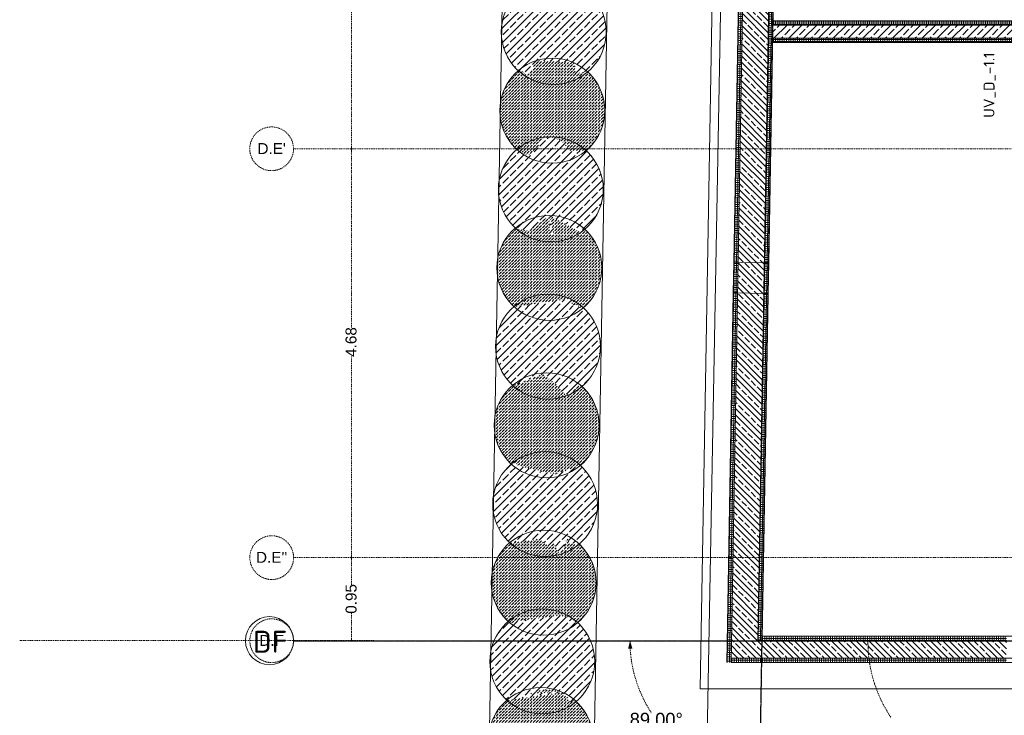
# Model space of a CAD drawing. Header units: millimetres. Extents: x 1523 to 73204, y -91281 to 10268.
# Tile 2 of 120: x 16153 to 27416, y -82580 to -74625. Entities that reach past the tile are written whole.
import ezdxf

# ---------------------------------------------------------------- set-up
doc = ezdxf.new("R2010")
doc.units = ezdxf.units.MM
doc.linetypes.add('IMPORT-STRICHPUNKT _7_', pattern=[20, 10, -5, 0, -5])
doc.linetypes.add('Rasterlinie', pattern=[22.225, 12.7, -3.175, 3.175, -3.175])
for name, color, linetype, lineweight, true_color in [('10 A--Wand außen _ Verbau _bauseits_', 7, 'Continuous', 13, 0x656565), ('10 A--Wand außen _ Verbau _modelliert_ _aktuell_', 7, 'Continuous', 13, 0x656565), ('10 A--Wand außen _tragend_', 7, 'Continuous', 13, 0x656565), ('65 V--Straßenbegrenzungslinie', 7, 'Continuous', 13, 0x656565), ('90 A--Achsraster _1_50_', 7, 'IMPORT-STRICHPUNKT _7_', 13, 0x656565), ('Neubau_10 A--Wand außen _tragend_', 7, 'Continuous', 13, 0x656565), ('Neubau_10 A--Wand innen _tragend_', 7, 'Continuous', 13, 0x656565), ('Neubau_20 A--Bodenplatte', 7, 'Continuous', 13, 0x656565), ('Xref_706_5_--_ÜP_-1_000_16_Übersichtsplan UG_IFC 2025_01_13_dwg', 7, 'Continuous', 13, 0x767676)]:
    doc.layers.add(name, color=color, linetype=linetype, lineweight=lineweight, true_color=true_color)
for name, color, linetype, lineweight in [('S-GRID-____-IDEN', 7, 'Continuous', 9), ('S-GRID-____-OTLN', 7, 'Continuous', 9), ('Text', 7, 'Continuous', 9)]:
    doc.layers.add(name, color=color, linetype=linetype, lineweight=lineweight)
doc.styles.add('Arial_2', font='arial.ttf', dxfattribs={"height": 125})
doc.styles.add('Arial_3', font='arial.ttf', dxfattribs={"height": 150})
doc.styles.add('ISOCPEUR', font='isocpeur.ttf', dxfattribs={"height": 125})
doc.styles.add('ISOCPEUR_1', font='isocpeur.ttf', dxfattribs={"height": 250})
pattern_1 = [(86.337, (0, 0), (-24.948927, 1.5971967), []), (176.337, (0, 0), (1.5971967, 24.948927), [])]
pattern_2 = [(86.336, (0, 0), (-24.948899, 1.597632), []), (176.336, (0, 0), (1.597632, 24.948899), [])]
pattern_3 = [(221.336, (0, 0), (-99.07104, 112.6274), []), (221.336, (33.02, -37.54), (-99.07104, 112.6274), []), (221.336, (66.05, -75.08), (-99.07104, 112.6274), [75, -25])]
pattern_4 = [(355.336, (0, 0), (2.032807, 24.917217), []), (85.336, (0, 0), (-24.917217, 2.032807), [])]
pattern_5 = [(131.336, (0, 0), (90.10192, 79.25683), []), (131.336, (-45.05, -39.63), (90.10192, 79.25683), [90, -30])]
pattern_6 = [(131.336, (0, 0), (37.542465, 33.023679), [37.5, -12.5]), (131.336, (-35.283, 2.26), (37.542465, 33.023679), [37.5, -12.5])]

# ---------------------------------------------------------------- blocks, each defined once
blk = doc.blocks.new('Xref_706_5_--_ÜP_-1_000_11_Übersichtsplan UG_IFC 2024_09_30_dwg_ARROWHEAD_1-41960026-SuD_-1UG gesamt Plot  - Blatt 7')
at = {"layer": '90 A--Achsraster _1_50_', "color": 9, "linetype": 'Continuous', "true_color": 0xcbcbcb}
blk.add_line((0, 0), (-1000, 0), dxfattribs=at)
blk.add_circle((0, 0), 250, dxfattribs=at)
blk = doc.blocks.new('Xref_706_5_--_ÜP_-1_000_11_Übersichtsplan UG_IFC 2024_09_30_dwg_ARROWHEAD_5-41960033-SuD_-1UG gesamt Plot  - Blatt 7')
at = {"layer": '90 A--Achsraster _1_50_', "color": 9, "linetype": 'Continuous', "true_color": 0xcbcbcb}
blk.add_line((0, 0), (-1000, 0), dxfattribs=at)
blk = doc.blocks.new('Xref_706_5_--_ÜP_-1_000_11_Übersichtsplan UG_IFC 2024_09_30_dwg_ARROWHEAD_5-V2-SuD_-1UG gesamt Plot  - Blatt 7')
at = {"layer": '90 A--Achsraster _1_50_', "linetype": 'Continuous', "true_color": 0xededed}
blk.add_hatch(color=7, dxfattribs=at).paths.add_polyline_path([(-1000, 268), (-1000, -268), (-1, 0)])
at = {"layer": '90 A--Achsraster _1_50_', "color": 9, "linetype": 'Continuous', "true_color": 0xcbcbcb}
blk.add_line((0, 0), (-1000, 0), dxfattribs=at)
blk = doc.blocks.new('Xref_706_5_--_ÜP_-1_000_11_Übersichtsplan UG_IFC 2024_09_30_dwg_Standard-Rastermarker-41960554-SuD_-1UG gesamt Plot  - Blatt 7')
at = {"layer": '90 A--Achsraster _1_50_', "color": 9, "true_color": 0xcbcbcb}
blk.add_line((0, 0), (40056, 0), dxfattribs=at)
blk = doc.blocks.new('Xref_706_5_--_ÜP_-1_000_11_Übersichtsplan UG_IFC 2024_09_30_dwg_Standard-Rastermarker_8-41960561-SuD_-1UG gesamt Plot  - Blatt 7')
at = {"layer": '90 A--Achsraster _1_50_', "color": 9, "true_color": 0xcbcbcb, "flags": 128}
blk.add_lwpolyline([(0, 0), (3343, 0), (25797, 0), (29140, 0)], dxfattribs=at)
at = {"layer": '90 A--Achsraster _1_50_', "color": 9, "true_color": 0xcbcbcb}
blk.add_circle((-250, 0), 250, dxfattribs=at)
blk = doc.blocks.new('Xref_706_5_--_ÜP_-1_000_11_Übersichtsplan UG_IFC 2024_09_30_dwg_Standard-Rastermarker_23-41960577-SuD_-1UG gesamt Plot  - Blatt 7')
at = {"layer": '90 A--Achsraster _1_50_', "color": 9, "true_color": 0xcbcbcb, "flags": 128}
blk.add_lwpolyline([(0, 0), (750, 0), (28640, 0), (29390, 0)], dxfattribs=at)
at = {"layer": '90 A--Achsraster _1_50_', "color": 9, "true_color": 0xcbcbcb}
blk.add_circle((-250, 0), 250, dxfattribs=at)
blk = doc.blocks.new('Xref_706_5_--_ÜP_-1_000_16_Übersichtsplan UG_IFC 2025_01_13_dwg-35469238-SuD_-1UG gesamt Plot  - Blatt 7')
at = {"layer": '10 A--Wand außen _ Verbau _modelliert_ _aktuell_', "true_color": 0xcbcbcb}
h = blk.add_hatch(dxfattribs=at)
h.set_pattern_fill('FP_4', color=9, style=0, pattern_type=2)
h.set_pattern_definition(pattern_5)
h.paths.add_polyline_path([(68425, -109268), (68254, -109143), (68311, -108727), (68432, -108718), (68423, -108613), (68435, -108601), (68420, -108574), (68364, -108510), (68299, -108454), (68226, -108409), (68148, -108374), (68066, -108350), (67981, -108338), (67895, -108339), (67811, -108352), (67729, -108377), (67651, -108413), (67577, -108462), (67527, -108506), (67533, -108515), (67467, -108592), (67619, -108722), (67631, -108802), (67633, -108987), (67529, -109219), (67461, -109271), (67467, -109282), (67459, -109290), (67465, -109300), (67522, -109365), (67587, -109420), (67660, -109466), (67737, -109501), (67820, -109524), (67904, -109536), (67990, -109535), (68075, -109523), (68157, -109498), (68234, -109462), (68306, -109415), (68359, -109368), (68349, -109346), (68373, -109321)])
h = blk.add_hatch(dxfattribs=at)
h.set_pattern_fill('FP_5', color=9, style=0, pattern_type=2)
h.set_pattern_definition(pattern_6)
h.paths.add_polyline_path([(69323, -109367), (69322, -109267), (69139, -109132), (69145, -109033), (69191, -108930), (69319, -108833), (69317, -108680), (69330, -108671), (69317, -108648), (69261, -108584), (69196, -108528), (69123, -108482), (69045, -108447), (68963, -108424), (68878, -108412), (68792, -108413), (68708, -108426), (68626, -108450), (68548, -108487), (68476, -108533), (68424, -108580), (68435, -108601), (68423, -108613), (68432, -108718), (68311, -108727), (68255, -109143), (68425, -109268), (68349, -109346), (68359, -109368), (68358, -109369), (68364, -109377), (68418, -109438), (68484, -109494), (68556, -109540), (68634, -109575), (68716, -109598), (68801, -109610), (68887, -109609), (68971, -109596), (69053, -109572), (69131, -109535), (69203, -109489), (69255, -109442), (69253, -109438), (69254, -109437), (69251, -109430), (69276, -109408), (69269, -109397), (69282, -109390)])
h = blk.add_hatch(dxfattribs=at)
h.set_pattern_fill('FP_4', color=9, style=0, pattern_type=2)
h.set_pattern_definition(pattern_5)
h.paths.add_polyline_path([(70033, -109120), (70243, -108788), (70208, -108735), (70213, -108731), (70213, -108730), (70217, -108726), (70214, -108722), (70158, -108657), (70093, -108602), (70020, -108556), (69942, -108521), (69860, -108498), (69775, -108486), (69689, -108487), (69605, -108500), (69523, -108524), (69445, -108560), (69371, -108609), (69320, -108654), (69330, -108671), (69317, -108680), (69319, -108833), (69191, -108930), (69145, -109033), (69139, -109132), (69322, -109267), (69323, -109367), (69269, -109397), (69276, -109408), (69251, -109430), (69254, -109437), (69253, -109438), (69261, -109450), (69316, -109512), (69381, -109568), (69453, -109614), (69531, -109649), (69614, -109672), (69698, -109684), (69784, -109683), (69869, -109670), (69951, -109645), (70028, -109609), (70100, -109562), (70160, -109510), (70159, -109509), (70164, -109506), (70169, -109500), (70166, -109497), (70194, -109365), (70056, -109154)])
h.paths.add_polyline_path([(70252, -109087), (70033, -109120), (70242, -109134)])
h = blk.add_hatch(dxfattribs=at)
h.set_pattern_fill('FP_5', color=9, style=0, pattern_type=2)
h.set_pattern_definition(pattern_6)
h.paths.add_polyline_path([(71118, -108830), (71104, -108809), (71114, -108802), (71108, -108793), (71053, -108731), (70988, -108676), (70916, -108630), (70838, -108595), (70755, -108571), (70670, -108560), (70585, -108560), (70500, -108573), (70418, -108598), (70341, -108634), (70268, -108682), (70213, -108730), (70213, -108731), (70208, -108735), (70243, -108788), (70033, -109120), (70194, -109365), (70166, -109497), (70169, -109500), (70164, -109506), (70159, -109509), (70160, -109510), (70151, -109517), (70156, -109524), (70211, -109586), (70276, -109642), (70348, -109687), (70427, -109722), (70509, -109746), (70594, -109757), (70679, -109757), (70764, -109744), (70846, -109719), (70924, -109683), (70995, -109636), (71048, -109590), (71047, -109589), (71051, -109586), (71000, -108949), (71100, -108911), (71054, -108894), (71099, -108848)])
h.paths.add_polyline_path([(70252, -109087), (70242, -109134), (70033, -109120), (70190, -109096)])
h = blk.add_hatch(dxfattribs=at)
h.set_pattern_fill('FP_4', color=9, style=0, pattern_type=2)
h.set_pattern_definition(pattern_5)
h.paths.add_polyline_path([(72090, -109019), (71983, -108914), (72008, -108893), (72004, -108887), (72013, -108878), (72007, -108869), (71950, -108805), (71885, -108749), (71813, -108704), (71735, -108669), (71652, -108645), (71568, -108634), (71482, -108634), (71397, -108647), (71315, -108672), (71238, -108708), (71164, -108757), (71113, -108801), (71114, -108802), (71104, -108809), (71118, -108830), (71054, -108894), (71100, -108911), (71000, -108949), (71051, -109586), (71047, -109589), (71054, -109598), (71108, -109660), (71173, -109715), (71246, -109761), (71324, -109796), (71406, -109820), (71491, -109831), (71576, -109831), (71661, -109818), (71743, -109793), (71821, -109757), (71894, -109708), (71946, -109663), (71936, -109646), (71941, -109642), (71841, -109310), (71971, -109157), (72082, -109073)])
h = blk.add_hatch(dxfattribs=at)
h.set_pattern_fill('FP_5', color=9, style=0, pattern_type=2)
h.set_pattern_definition(pattern_6)
h.paths.add_polyline_path([(72992, -109234), (72912, -108969), (72916, -108964), (72908, -108949), (72909, -108949), (72904, -108942), (72847, -108878), (72782, -108822), (72710, -108776), (72632, -108741), (72550, -108718), (72465, -108706), (72379, -108707), (72295, -108720), (72213, -108744), (72135, -108780), (72061, -108829), (72010, -108874), (72013, -108878), (72004, -108887), (72008, -108893), (71983, -108914), (72090, -109019), (72082, -109073), (71971, -109157), (71841, -109310), (71941, -109642), (71936, -109646), (71949, -109668), (72005, -109732), (72070, -109788), (72143, -109834), (72221, -109869), (72303, -109892), (72388, -109904), (72474, -109903), (72558, -109890), (72640, -109866), (72718, -109829), (72790, -109783), (72842, -109736), (72839, -109732), (72841, -109730), (72836, -109720), (72840, -109714), (72836, -109696), (72888, -109599), (72981, -109273)])
h = blk.add_hatch(dxfattribs=at)
h.set_pattern_fill('FP_4', color=9, style=0, pattern_type=2)
h.set_pattern_definition(pattern_5)
h.paths.add_polyline_path([(73910, -109248), (73731, -109152), (73798, -109121), (73776, -109097), (73821, -109057), (73807, -109028), (73808, -109027), (73802, -109017), (73746, -108953), (73681, -108897), (73608, -108851), (73530, -108816), (73448, -108793), (73363, -108781), (73277, -108782), (73193, -108795), (73111, -108820), (73033, -108856), (72959, -108905), (72908, -108949), (72916, -108964), (72912, -108969), (72992, -109234), (72888, -109599), (72836, -109696), (72840, -109714), (72836, -109720), (72841, -109730), (72839, -109732), (72847, -109744), (72903, -109808), (72969, -109863), (73041, -109909), (73119, -109944), (73201, -109967), (73286, -109979), (73372, -109978), (73456, -109965), (73538, -109941), (73616, -109905), (73688, -109858), (73740, -109812), (73737, -109807), (73743, -109802), (73717, -109475), (73816, -109359), (73782, -109308), (73853, -109275)])
h = blk.add_hatch(dxfattribs=at)
h.set_pattern_fill('FP_5', color=9, style=0, pattern_type=2)
h.set_pattern_definition(pattern_6)
h.paths.add_polyline_path([(74662, -109829), (74643, -109804), (74605, -109318), (74635, -109172), (74700, -109115), (74697, -109110), (74705, -109101), (74699, -109091), (74642, -109026), (74577, -108971), (74505, -108925), (74427, -108890), (74345, -108867), (74260, -108855), (74174, -108856), (74089, -108869), (74008, -108893), (73930, -108929), (73858, -108976), (73805, -109023), (73808, -109027), (73807, -109028), (73821, -109057), (73776, -109097), (73798, -109121), (73731, -109152), (73910, -109248), (73782, -109308), (73816, -109359), (73717, -109475), (73743, -109802), (73737, -109807), (73744, -109817), (73800, -109881), (73866, -109937), (73938, -109983), (74016, -110018), (74098, -110041), (74183, -110053), (74269, -110052), (74353, -110039), (74435, -110015), (74513, -109978), (74587, -109929), (74638, -109885), (74635, -109881), (74649, -109875), (74655, -109852)])
h = blk.add_hatch(dxfattribs=at)
h.set_pattern_fill('FP_4', color=9, style=0, pattern_type=2)
h.set_pattern_definition(pattern_5)
h.paths.add_polyline_path([(75603, -109242), (75581, -109208), (75605, -109180), (75596, -109165), (75540, -109100), (75474, -109045), (75402, -108999), (75324, -108964), (75242, -108941), (75157, -108929), (75071, -108930), (74987, -108942), (74905, -108967), (74827, -109003), (74755, -109050), (74702, -109097), (74705, -109101), (74697, -109110), (74700, -109115), (74635, -109172), (74605, -109318), (74643, -109804), (74662, -109829), (74649, -109875), (74635, -109881), (74641, -109891), (74697, -109955), (74763, -110011), (74835, -110056), (74913, -110091), (74995, -110115), (75080, -110127), (75166, -110126), (75250, -110113), (75332, -110088), (75410, -110052), (75482, -110005), (75534, -109959), (75525, -109946), (75535, -109933), (75487, -109318), (75591, -109250)])
h.paths.add_polyline_path([(75479, -109706), (75443, -109543), (75451, -109416), (75477, -109345), (75478, -109570)])
h = blk.add_hatch(dxfattribs=at)
h.set_pattern_fill('FP_5', color=9, style=0, pattern_type=2)
h.set_pattern_definition(pattern_6)
h.paths.add_polyline_path([(76603, -109725), (76439, -109510), (76533, -109415), (76499, -109266), (76504, -109259), (76493, -109238), (76436, -109174), (76371, -109118), (76299, -109073), (76221, -109038), (76138, -109014), (76054, -109003), (75968, -109003), (75883, -109016), (75801, -109041), (75724, -109077), (75652, -109124), (75599, -109170), (75605, -109180), (75581, -109208), (75603, -109242), (75487, -109318), (75535, -109933), (75525, -109946), (75538, -109965), (75594, -110029), (75659, -110085), (75732, -110130), (75810, -110165), (75892, -110189), (75977, -110200), (76063, -110200), (76147, -110187), (76229, -110162), (76307, -110126), (76381, -110077), (76431, -110033), (76428, -110029), (76437, -110020), (76426, -110003), (76582, -109757)])
h.paths.add_polyline_path([(75479, -109706), (75477, -109345), (75451, -109416), (75443, -109543), (75466, -109645)])
at = {"layer": '10 A--Wand außen _tragend_', "true_color": 0xcbcbcb}
h = blk.add_hatch(dxfattribs=at)
h.set_pattern_fill('FP_23', color=9, style=0, pattern_type=2)
h.set_pattern_definition(pattern_4)
h.paths.add_polyline_path([(75027, -107052), (74992, -106999), (66553, -106310), (66549, -106360), (74989, -107049)])
h = blk.add_hatch(dxfattribs=at)
h.set_pattern_fill('FP_6', color=9, style=0, pattern_type=2)
h.set_pattern_definition(pattern_3)
h.paths.add_polyline_path([(75020, -107352), (75038, -107069), (75027, -107052), (66549, -106360), (66524, -106659), (75020, -107352)])
h = blk.add_hatch(dxfattribs=at)
h.set_pattern_fill('FP_23', color=9, style=0, pattern_type=2)
h.set_pattern_definition(pattern_4)
h.paths.add_polyline_path([(75266, -107422), (75232, -107369), (66524, -106659), (66520, -106709), (75228, -107419)])
h = blk.add_hatch(dxfattribs=at)
h.set_pattern_fill('FP_23', color=9, style=0, pattern_type=2)
h.set_pattern_definition(pattern_4)
h.paths.add_polyline_path([(75039, -107053), (75042, -107003), (74992, -106999), (75027, -107052), (75039, -107053)])
h = blk.add_hatch(dxfattribs=at)
h.set_pattern_fill('FP_6', color=9, style=0, pattern_type=2)
h.set_pattern_definition(pattern_3)
h.paths.add_polyline_path([(75219, -107368), (75220, -107352), (75038, -107069), (75020, -107352), (75219, -107368)])
h = blk.add_hatch(dxfattribs=at)
h.set_pattern_fill('FP_6', color=9, style=0, pattern_type=2)
h.set_pattern_definition(pattern_3)
h.paths.add_polyline_path([(75038, -107069), (75039, -107053), (75027, -107052), (75038, -107069)])
h = blk.add_hatch(dxfattribs=at)
h.set_pattern_fill('FP_6', color=9, style=0, pattern_type=2)
h.set_pattern_definition(pattern_3)
h.paths.add_polyline_path([(75220, -107352), (75238, -107069), (75039, -107053), (75038, -107069), (75220, -107352)])
h = blk.add_hatch(dxfattribs=at)
h.set_pattern_fill('FP_23', color=9, style=0, pattern_type=2)
h.set_pattern_definition(pattern_4)
h.paths.add_polyline_path([(75266, -107422), (75269, -107372), (75232, -107369), (75266, -107422)])
at = {"layer": 'Neubau_10 A--Wand außen _tragend_', "true_color": 0xcbcbcb}
h = blk.add_hatch(dxfattribs=at)
h.set_pattern_fill('FP_17', color=9, style=0, pattern_type=2)
h.set_pattern_definition(pattern_1)
h.paths.add_polyline_path([(75042, -107003), (75221, -104212), (75171, -104209), (74992, -106999), (75042, -107003)])
h = blk.add_hatch(dxfattribs=at)
h.set_pattern_fill('FP_6', color=9, style=0, pattern_type=2)
h.set_pattern_definition(pattern_3)
h.paths.add_polyline_path([(75238, -107069), (75420, -104225), (75221, -104212), (75039, -107053), (75238, -107069)])
h = blk.add_hatch(dxfattribs=at)
h.set_pattern_fill('FP_17', color=9, style=0, pattern_type=2)
h.set_pattern_definition(pattern_1)
h.paths.add_polyline_path([(75269, -107372), (75470, -104228), (75420, -104225), (75220, -107352), (75232, -107369)])
h = blk.add_hatch(dxfattribs=at)
h.set_pattern_fill('FP_17', color=9, style=0, pattern_type=2)
h.set_pattern_definition(pattern_1)
h.paths.add_polyline_path([(75232, -107369), (75220, -107352), (75219, -107368)])
at = {"layer": 'Neubau_10 A--Wand innen _tragend_', "true_color": 0xcbcbcb}
h = blk.add_hatch(dxfattribs=at)
h.set_pattern_fill('FP_12', color=9, style=0, pattern_type=2)
h.set_pattern_definition(pattern_2)
h.paths.add_polyline_path([(68203, -103641), (68153, -103637), (67974, -106426), (68024, -106430), (68198, -103712)])
h = blk.add_hatch(dxfattribs=at)
h.set_pattern_fill('FP_4', color=9, style=0, pattern_type=2)
h.set_pattern_definition(pattern_5)
h.paths.add_polyline_path([(68174, -106442), (68352, -103653), (68203, -103641), (68024, -106430)])
h = blk.add_hatch(dxfattribs=at)
h.set_pattern_fill('FP_12', color=9, style=0, pattern_type=2)
h.set_pattern_definition(pattern_2)
h.paths.add_polyline_path([(68326, -104848), (68402, -103657), (68352, -103653), (68174, -106442), (68224, -106447), (68226, -106417)])
at = {"layer": '10 A--Wand außen _ Verbau _bauseits_', "color": 9, "true_color": 0xcbcbcb, "flags": 128}
blk.add_lwpolyline([(43795, -108857), (51482, -109484), (52735, -108382), (52827, -108301), (76289, -110215), (77486, -110312), (77864, -104408), (76666, -104331), (76366, -109017), (52417, -107063)], dxfattribs=at)
at = {"layer": '10 A--Wand außen _ Verbau _modelliert_ _aktuell_', "color": 9, "true_color": 0xcbcbcb}
for centre, start, end in [((67943, -108937), 86.3363, 176.3363), ((67943, -108937), 356.3363, 86.3363), ((68840, -109011), 86.3363, 176.3363), ((68840, -109011), 356.3363, 86.3363), ((69737, -109085), 86.3363, 176.3363), ((69737, -109085), 356.3363, 86.3363), ((70632, -109159), 86.3363, 176.3363), ((70632, -109159), 356.3363, 86.3363), ((71529, -109232), 86.3363, 176.3363), ((71529, -109232), 356.3363, 86.3363), ((72426, -109305), 86.3363, 176.3363), ((72426, -109305), 356.3363, 86.3363), ((73325, -109380), 86.3363, 176.3363), ((73325, -109380), 356.3363, 86.3363), ((67943, -108937), 176.3363, 266.3363), ((74221, -109454), 86.3363, 176.3363), ((74221, -109454), 356.3363, 86.3363), ((67943, -108937), 266.3363, 356.3363), ((68840, -109011), 176.3363, 266.3363), ((75118, -109528), 86.3363, 176.3363), ((75118, -109528), 356.3363, 86.3363), ((76015, -109602), 86.3363, 176.3363), ((68840, -109011), 266.3363, 356.3363), ((69737, -109085), 176.3363, 266.3363), ((69737, -109085), 266.3363, 356.3363), ((70632, -109159), 176.3363, 266.3363), ((70632, -109159), 266.3363, 356.3363), ((71529, -109232), 176.3363, 266.3363), ((71529, -109232), 266.3363, 356.3363), ((72426, -109305), 176.3363, 266.3363), ((72426, -109305), 266.3363, 356.3363), ((73325, -109380), 176.3363, 266.3363), ((73325, -109380), 266.3363, 356.3363), ((74221, -109454), 176.3363, 266.3363), ((74221, -109454), 266.3363, 356.3363), ((75118, -109528), 176.3363, 266.3363), ((75118, -109528), 266.3363, 356.3363), ((76015, -109602), 176.3363, 266.3363)]:
    blk.add_arc(centre, 600, start, end, dxfattribs=at)
at = {"layer": '10 A--Wand außen _tragend_', "color": 9, "true_color": 0xcbcbcb}
for p, q in [((66549, -106360), (75039, -107053)), ((66520, -106709), (70703, -107050))]:
    blk.add_line(p, q, dxfattribs=at)
at = {"layer": '10 A--Wand außen _tragend_', "color": 9, "true_color": 0xcbcbcb, "flags": 128}
for points in [[(75266, -107422), (71052, -107079), (71056, -107029), (71080, -106730), (71084, -106680), (70735, -106651), (66553, -106310), (66549, -106360), (66524, -106659), (75269, -107372)], [(70735, -106651), (70731, -106701), (70707, -107000), (70703, -107050), (71052, -107079)], [(71084, -106680), (74992, -106999), (75042, -107003)]]:
    blk.add_lwpolyline(points, dxfattribs=at)
at = {"layer": '65 V--Straßenbegrenzungslinie', "color": 9, "true_color": 0xcbcbcb, "flags": 128}
blk.add_lwpolyline([(41892, -104876), (76710, -107752), (77780, -91373), (79301, -91478), (80605, -71512), (80986, -61308)], dxfattribs=at)
at = {"layer": '90 A--Achsraster _1_50_', "color": 161, "true_color": 0xaaaaff}
for p, q in [((74861, -109834), (75509, -99708)), ((74499, -115478), (75131, -105617)), ((74702, -112312), (74957, -108332)), ((69105, -111330), (66882, -111188)), ((69152, -111333), (71168, -111462)), ((73770, -111629), (71498, -111483)), ((73818, -111632), (74103, -111650)), ((74718, -111689), (74428, -111671))]:
    blk.add_line(p, q, dxfattribs=at)
for centre, radius, start, end in [((75221, -104213), 1587, 269.6515, 300.0855), ((75042, -107003), 1512, 269.8159, 299.5698)]:
    blk.add_arc(centre, radius, start, end, dxfattribs=at)
at = {"layer": 'Neubau_10 A--Wand außen _tragend_', "color": 9, "true_color": 0xcbcbcb}
for p, q in [((75039, -107053), (75237, -103964)), ((75269, -107372), (75486, -103980))]:
    blk.add_line(p, q, dxfattribs=at)
at = {"layer": 'Neubau_10 A--Wand außen _tragend_', "color": 9, "true_color": 0xcbcbcb, "flags": 128}
blk.add_lwpolyline([(75219, -107368), (75436, -103976), (75237, -103964), (75187, -103960), (74992, -106999)], dxfattribs=at)
at = {"layer": 'Neubau_10 A--Wand innen _tragend_', "color": 9, "true_color": 0xcbcbcb}
for p, q in [((68024, -106430), (68203, -103641)), ((68174, -106442), (68352, -103653))]:
    blk.add_line(p, q, dxfattribs=at)
at = {"layer": 'Neubau_10 A--Wand innen _tragend_', "color": 9, "true_color": 0xcbcbcb, "flags": 128}
blk.add_lwpolyline([(68153, -103637), (67974, -106426), (68224, -106447), (68402, -103657)], close=True, dxfattribs=at)
at = {"layer": 'Neubau_20 A--Bodenplatte', "color": 9, "true_color": 0xcbcbcb, "flags": 128}
blk.add_lwpolyline([(76014, -60989), (75946, -62059), (63392, -61255), (63337, -62103), (62112, -81234), (62077, -81793), (62925, -81847), (77146, -82758), (75546, -107746), (61341, -106587), (60493, -106518), (44225, -105191), (43136, -105102), (42289, -105033), (40627, -104898)], dxfattribs=at)
for name, p, rotation in [('Xref_706_5_--_ÜP_-1_000_11_Übersichtsplan UG_IFC 2024_09_30_dwg_Standard-Rastermarker_23-41960577-SuD_-1UG gesamt Plot  - Blatt 7', (69086, -111993), 86.33628353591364), ('Xref_706_5_--_ÜP_-1_000_11_Übersichtsplan UG_IFC 2024_09_30_dwg_Standard-Rastermarker_23-41960577-SuD_-1UG gesamt Plot  - Blatt 7', (73752, -112291), 86.33628353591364), ('Xref_706_5_--_ÜP_-1_000_11_Übersichtsplan UG_IFC 2024_09_30_dwg_Standard-Rastermarker_8-41960561-SuD_-1UG gesamt Plot  - Blatt 7', (74700, -112352), 86.33628353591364), ('Xref_706_5_--_ÜP_-1_000_11_Übersichtsplan UG_IFC 2024_09_30_dwg_Standard-Rastermarker-41960554-SuD_-1UG gesamt Plot  - Blatt 7', (80596, -107456), 175.3362835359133)]:
    blk.add_blockref(name, p, dxfattribs=dict(rotation=rotation))
for name, p, xscale, yscale, zscale, rotation in [('Xref_706_5_--_ÜP_-1_000_11_Übersichtsplan UG_IFC 2024_09_30_dwg_ARROWHEAD_5-41960033-SuD_-1UG gesamt Plot  - Blatt 7', (75119, -105796), 0.09178743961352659, 0.09178743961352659, 0.09178743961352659, 177.9938993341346), ('Xref_706_5_--_ÜP_-1_000_11_Übersichtsplan UG_IFC 2024_09_30_dwg_ARROWHEAD_5-V2-SuD_-1UG gesamt Plot  - Blatt 7', (74945, -108511), 0.09178743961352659, 0.09178743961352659, 0.09178743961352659, 178.0760675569), ('Xref_706_5_--_ÜP_-1_000_11_Übersichtsplan UG_IFC 2024_09_30_dwg_ARROWHEAD_1-41960026-SuD_-1UG gesamt Plot  - Blatt 7', (69128, -111331), 0.02375, 0.02375, 0.02375, 356.3362835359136), ('Xref_706_5_--_ÜP_-1_000_11_Übersichtsplan UG_IFC 2024_09_30_dwg_ARROWHEAD_1-41960026-SuD_-1UG gesamt Plot  - Blatt 7', (69128, -111331), 0.02375, 0.02375, 0.02375, 176.3362835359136), ('Xref_706_5_--_ÜP_-1_000_11_Übersichtsplan UG_IFC 2024_09_30_dwg_ARROWHEAD_1-41960026-SuD_-1UG gesamt Plot  - Blatt 7', (73794, -111630), 0.02375, 0.02375, 0.02375, 356.3362835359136), ('Xref_706_5_--_ÜP_-1_000_11_Übersichtsplan UG_IFC 2024_09_30_dwg_ARROWHEAD_1-41960026-SuD_-1UG gesamt Plot  - Blatt 7', (73794, -111630), 0.02375, 0.02375, 0.02375, 176.3362835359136), ('Xref_706_5_--_ÜP_-1_000_11_Übersichtsplan UG_IFC 2024_09_30_dwg_ARROWHEAD_1-41960026-SuD_-1UG gesamt Plot  - Blatt 7', (74742, -111691), 0.02375, 0.02375, 0.02375, 356.3362835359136)]:
    blk.add_blockref(name, p, dxfattribs=dict(xscale=xscale, yscale=yscale, zscale=zscale, rotation=rotation))
at = {"layer": '90 A--Achsraster _1_50_', "color": 5, "true_color": 0x0000ff, "attachment_point": 2, "line_spacing_factor": 0.941778}
for s, insert, char_height, width, rotation, style in [('89.00°', (75788, -108264), 150, 727.19, 86.3363, 'Arial_3'), ('4.68', (71329, -111540), 125, 407.08, 176.3363, 'Arial_2'), ('0.95', (74261, -111727), 125, 407.08, 176.3363, 'Arial_2')]:
    blk.add_mtext(s, dxfattribs=dict(at, insert=insert, char_height=char_height, width=width, rotation=rotation, style=style))
at = {"layer": '90 A--Achsraster _1_50_', "char_height": 125, "attachment_point": 2, "rotation": 86.3363, "line_spacing_factor": 0.941778, "style": 'Arial_2'}
for s, insert, width in [("D.E'", (69005, -112238), 387.19), ("D.E''", (73670, -112537), 426.98), ('D.F', (74618, -112597), 335.15)]:
    blk.add_mtext(s, dxfattribs=dict(at, insert=insert, width=width))
blk = doc.blocks.new('Raster - Rasterbeschriftung-19777754-SuD_-1UG gesamt Plot  - Blatt 7')
at = {"layer": 'S-GRID-____-IDEN'}
blk.add_circle((0, 0), 5.5, dxfattribs=at)

msp = doc.modelspace()

# ---------------------------------------------------------------- linework, layer by layer
at = {"layer": 'S-GRID-____-OTLN', "linetype": 'Rasterlinie', "lineweight": 25}
for p, q in [((24500.03, -90080.029), (25198.296, -50076.389)), ((19285.703, -81726.282), (32584.102, -81726.282))]:
    msp.add_line(p, q, dxfattribs=at)

# ---------------------------------------------------------------- block references
at = {"layer": 'S-GRID-____-IDEN', "xscale": 49.99999999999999, "yscale": 49.99999999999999, "zscale": 49.99999999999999, "rotation": 269.9999999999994}
msp.add_blockref('Raster - Rasterbeschriftung-19777754-SuD_-1UG gesamt Plot  - Blatt 7', (19010.703, -81726.282), dxfattribs=at)
at = {"layer": 'Xref_706_5_--_ÜP_-1_000_16_Übersichtsplan UG_IFC 2025_01_13_dwg', "color": 9, "true_color": 0xcbcbcb, "rotation": 273.6637164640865}
msp.add_blockref('Xref_706_5_--_ÜP_-1_000_16_Übersichtsplan UG_IFC 2025_01_13_dwg-35469238-SuD_-1UG gesamt Plot  - Blatt 7', (126634.737, 0), dxfattribs=at)

# ---------------------------------------------------------------- texts
at = {"layer": 'S-GRID-____-IDEN', "insert": (18820.914, -81613.502), "char_height": 250, "width": 452.95344, "attachment_point": 1, "style": 'ISOCPEUR_1'}
msp.add_mtext('DF', dxfattribs=at)
at = {"layer": 'Text', "insert": (27178.827, -75745.52), "char_height": 125, "width": 954.00812, "attachment_point": 1, "rotation": 90, "style": 'ISOCPEUR'}
msp.add_mtext('UV_D_-1.1', dxfattribs=at)

doc.saveas('drawing.dxf')
